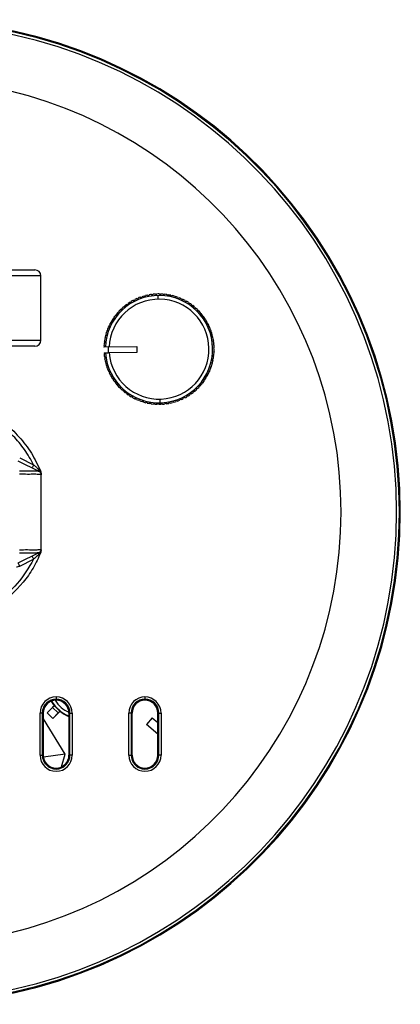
# Model space of a CAD drawing. Header units: millimetres. Extents: x -155 to 150, y -264 to -131.
# Tile 6 of 6: x 99 to 150, y -264 to -131. Entities that reach past the tile are written whole.
import ezdxf

# ---------------------------------------------------------------- set-up
doc = ezdxf.new("R2010")
doc.units = ezdxf.units.MM

msp = doc.modelspace()

# ---------------------------------------------------------------- linework, layer by layer
at = {"color": 7, "linetype": 'Continuous', "lineweight": 25}
for p, q in [((66.79, -164.76), (101.07, -164.76)), ((101.87, -165.56), (65.99, -165.56)), ((101.87, -174.26), (101.87, -165.56)), ((114.36, -168.87), (114.5, -168.91)), ((114.5, -168.91), (114.55, -168.77)), ((114.83, -168.64), (114.97, -168.69)), ((114.97, -168.69), (115.02, -168.56)), ((115.31, -168.45), (115.45, -168.51)), ((115.45, -168.51), (115.51, -168.38)), ((115.81, -168.29), (115.94, -168.36)), ((115.94, -168.36), (116.01, -168.23)), ((116.32, -168.16), (116.44, -168.25)), ((116.44, -168.25), (116.52, -168.13)), ((116.83, -168.08), (116.94, -168.17)), ((116.94, -168.17), (117.04, -168.05)), ((117.35, -168.02), (117.45, -168.12)), ((117.45, -168.12), (117.55, -168.01)), ((117.72, -168.71), (117.71, -168.21)), ((117.86, -168.01), (117.97, -168.12)), ((117.97, -168.12), (118.07, -168.01)), ((118.38, -168.03), (118.48, -168.14)), ((118.48, -168.14), (118.59, -168.05)), ((118.9, -168.09), (118.99, -168.21)), ((118.99, -168.21), (119.11, -168.12)), ((119.41, -168.18), (119.49, -168.3)), ((119.49, -168.3), (119.62, -168.23)), ((119.92, -168.31), (119.99, -168.44)), ((119.99, -168.44), (120.12, -168.37)), ((120.41, -168.47), (120.47, -168.61)), ((120.47, -168.61), (120.61, -168.55)), ((120.89, -168.67), (120.94, -168.81)), ((120.94, -168.81), (121.08, -168.76)), ((121.36, -168.9), (121.4, -169.04)), ((112.68, -170.08), (112.83, -170.08)), ((112.83, -170.08), (112.83, -169.93)), ((113.07, -169.73), (113.22, -169.75)), ((113.22, -169.75), (113.23, -169.6)), ((113.48, -169.41), (113.62, -169.44)), ((113.62, -169.44), (113.65, -169.29)), ((113.91, -169.12), (114.06, -169.16)), ((114.06, -169.16), (114.09, -169.02)), ((121.4, -169.04), (121.54, -169)), ((121.81, -169.16), (121.84, -169.3)), ((121.84, -169.3), (121.98, -169.27)), ((122.24, -169.45), (122.26, -169.6)), ((122.26, -169.6), (122.4, -169.58)), ((122.65, -169.77), (122.66, -169.92)), ((122.66, -169.92), (122.8, -169.91)), ((123.03, -170.12), (123.03, -170.27)), ((111.54, -171.67), (111.5, -171.53)), ((111.67, -171.27), (111.82, -171.24)), ((111.82, -171.24), (111.79, -171.09)), ((111.98, -170.85), (112.13, -170.83)), ((112.13, -170.83), (112.11, -170.68)), ((112.32, -170.45), (112.46, -170.44)), ((112.46, -170.44), (112.46, -170.3)), ((123.03, -170.27), (123.18, -170.27)), ((123.39, -170.5), (123.38, -170.65)), ((123.38, -170.65), (123.53, -170.66)), ((123.72, -170.9), (123.7, -171.05)), ((123.7, -171.05), (123.85, -171.07)), ((124.03, -171.32), (124, -171.47)), ((124, -171.47), (124.14, -171.5)), ((110.94, -172.64), (111.07, -172.58)), ((111.07, -172.58), (111.02, -172.44)), ((111.15, -172.16), (111.29, -172.12)), ((111.29, -172.12), (111.24, -171.98)), ((111.4, -171.7), (111.54, -171.67)), ((124.3, -171.76), (124.26, -171.91)), ((124.26, -171.91), (124.4, -171.95)), ((124.54, -172.22), (124.49, -172.36)), ((124.49, -172.36), (124.63, -172.41)), ((124.75, -172.7), (124.69, -172.83)), ((124.69, -172.83), (124.83, -172.89)), ((110.5, -174.13), (110.62, -174.05)), ((110.62, -174.05), (110.54, -173.93)), ((110.61, -173.62), (110.74, -173.55)), ((110.74, -173.55), (110.66, -173.42)), ((110.76, -173.12), (110.89, -173.06)), ((110.89, -173.06), (110.82, -172.93)), ((124.93, -173.19), (124.86, -173.32)), ((124.86, -173.32), (124.99, -173.39)), ((125.07, -173.69), (124.99, -173.81)), ((124.99, -173.81), (125.11, -173.89)), ((125.17, -174.2), (125.09, -174.32)), ((86.24, -174.26), (101.87, -174.26)), ((101.07, -175.06), (89.27, -175.06)), ((110.39, -175.17), (110.5, -175.07)), ((110.95, -175.17), (110.39, -175.18)), ((110.39, -175.17), (110.39, -175.18)), ((110.5, -175.07), (110.4, -174.96)), ((110.43, -174.65), (110.54, -174.56)), ((110.54, -174.56), (110.45, -174.44)), ((110.95, -175.17), (114.82, -175.11)), ((110.95, -175.17), (110.97, -175.97)), ((114.82, -175.11), (114.84, -175.91)), ((125.09, -174.32), (125.21, -174.41)), ((125.24, -174.71), (125.15, -174.83)), ((125.15, -174.83), (125.26, -174.92)), ((125.28, -175.23), (125.17, -175.34)), ((125.17, -175.34), (125.28, -175.44)), ((110.4, -175.98), (110.97, -175.97)), ((110.4, -175.98), (110.4, -176)), ((110.51, -176.09), (110.4, -176)), ((110.42, -176.2), (110.51, -176.09)), ((110.58, -176.6), (110.46, -176.51)), ((110.49, -176.72), (110.58, -176.6)), ((114.84, -175.91), (110.95, -175.97)), ((110.95, -175.97), (110.95, -175.97)), ((125.16, -176.79), (125.04, -176.87)), ((125.04, -176.87), (125.12, -176.99)), ((125.24, -176.27), (125.12, -176.36)), ((125.12, -176.36), (125.21, -176.48)), ((125.28, -175.75), (125.17, -175.85)), ((125.17, -175.85), (125.26, -175.96)), ((110.67, -177.1), (110.55, -177.02)), ((110.59, -177.23), (110.67, -177.1)), ((110.8, -177.6), (110.67, -177.53)), ((110.74, -177.73), (110.8, -177.6)), ((110.97, -178.08), (110.84, -178.02)), ((110.91, -178.22), (110.97, -178.08)), ((124.91, -177.79), (124.77, -177.86)), ((124.77, -177.86), (124.84, -177.99)), ((125.05, -177.29), (124.92, -177.37)), ((124.92, -177.37), (125, -177.5)), ((111.17, -178.56), (111.03, -178.5)), ((111.12, -178.69), (111.17, -178.56)), ((111.4, -179.01), (111.26, -178.97)), ((111.36, -179.15), (111.4, -179.01)), ((111.67, -179.45), (111.52, -179.42)), ((111.64, -179.6), (111.67, -179.45)), ((124.27, -179.21), (124.12, -179.25)), ((124.12, -179.25), (124.16, -179.39)), ((124.51, -178.76), (124.37, -178.8)), ((124.37, -178.8), (124.42, -178.94)), ((124.73, -178.28), (124.59, -178.34)), ((124.59, -178.34), (124.64, -178.47)), ((111.96, -179.87), (111.81, -179.85)), ((111.94, -180.02), (111.96, -179.87)), ((112.28, -180.27), (112.14, -180.26)), ((112.27, -180.42), (112.28, -180.27)), ((112.63, -180.65), (112.48, -180.65)), ((112.63, -180.79), (112.63, -180.65)), ((122.98, -180.84), (122.83, -180.84)), ((122.83, -180.84), (122.83, -180.98)), ((123.34, -180.47), (123.2, -180.47)), ((123.2, -180.47), (123.2, -180.62)), ((123.68, -180.07), (123.53, -180.09)), ((123.53, -180.09), (123.55, -180.23)), ((123.99, -179.65), (123.84, -179.68)), ((123.84, -179.68), (123.87, -179.82)), ((113.01, -181), (112.86, -181.01)), ((113.02, -181.14), (113.01, -181)), ((113.4, -181.32), (113.26, -181.34)), ((113.42, -181.47), (113.4, -181.32)), ((113.82, -181.61), (113.68, -181.65)), ((113.85, -181.76), (113.82, -181.61)), ((114.26, -181.88), (114.12, -181.92)), ((114.3, -182.02), (114.26, -181.88)), ((114.72, -182.11), (114.58, -182.16)), ((114.77, -182.25), (114.72, -182.11)), ((117.94, -182.21), (117.95, -182.71)), ((121.16, -182.01), (121.11, -182.15)), ((121.3, -182.05), (121.16, -182.01)), ((121.61, -181.76), (121.57, -181.9)), ((121.75, -181.79), (121.61, -181.76)), ((122.04, -181.48), (122.01, -181.63)), ((122.18, -181.51), (122.04, -181.48)), ((122.45, -181.17), (122.43, -181.32)), ((122.59, -181.19), (122.45, -181.17)), ((115.19, -182.31), (115.06, -182.37)), ((115.25, -182.45), (115.19, -182.31)), ((115.68, -182.48), (115.55, -182.55)), ((115.74, -182.61), (115.68, -182.48)), ((116.17, -182.61), (116.05, -182.69)), ((116.25, -182.74), (116.17, -182.61)), ((116.67, -182.71), (116.55, -182.8)), ((116.76, -182.83), (116.67, -182.71)), ((117.18, -182.78), (117.07, -182.87)), ((117.28, -182.89), (117.18, -182.78)), ((117.69, -182.8), (117.59, -182.91)), ((117.8, -182.91), (117.69, -182.8)), ((118.21, -182.79), (118.11, -182.9)), ((118.32, -182.89), (118.21, -182.79)), ((118.72, -182.75), (118.63, -182.87)), ((118.83, -182.84), (118.72, -182.75)), ((119.22, -182.67), (119.14, -182.79)), ((119.35, -182.75), (119.22, -182.67)), ((119.72, -182.56), (119.65, -182.68)), ((119.85, -182.63), (119.72, -182.56)), ((120.21, -182.41), (120.15, -182.54)), ((120.35, -182.47), (120.21, -182.41)), ((120.69, -182.22), (120.64, -182.36)), ((120.83, -182.28), (120.69, -182.22)), ((99.01, -190.16), (100.89, -191.07)), ((101.64, -191.98), (98.79, -190.61)), ((101.65, -191.98), (101.64, -191.98)), ((101.92, -192.23), (101.86, -191.99)), ((101.93, -192.43), (101.92, -192.43)), ((101.93, -202.49), (101.93, -192.43)), ((98.79, -204.31), (101.64, -202.94)), ((101.65, -202.94), (101.64, -202.94)), ((101.92, -202.49), (101.93, -202.49)), ((99.01, -204.76), (100.89, -203.85)), ((103.93, -222.44), (103.93, -222.86)), ((104.97, -223.23), (105.16, -223.39)), ((115.93, -222.44), (115.93, -222.86)), ((101.77, -230.31), (101.77, -224.61)), ((102.18, -224.61), (101.77, -224.61)), ((102.06, -224.61), (102.06, -230.31)), ((102.18, -224.61), (102.18, -230.31)), ((102.21, -230.31), (102.21, -224.61)), ((103.67, -223.62), (102.7, -224.58)), ((102.7, -224.58), (103.46, -223.87)), ((102.7, -224.58), (102.7, -224.58)), ((103.48, -225.35), (102.7, -224.58)), ((103.48, -225.35), (102.7, -224.58)), ((103.71, -223.62), (103.46, -223.87)), ((103.46, -223.87), (104.19, -224.6)), ((104.44, -224.39), (103.48, -225.35)), ((104.19, -224.6), (103.48, -225.35)), ((104.44, -224.35), (104.19, -224.6)), ((105.66, -224.61), (105.66, -230.31)), ((105.68, -224.61), (106.1, -224.61)), ((105.68, -230.31), (105.68, -224.61)), ((105.8, -230.31), (105.8, -224.61)), ((106.1, -224.61), (106.1, -230.31)), ((113.77, -230.31), (113.77, -224.61)), ((114.18, -224.61), (113.77, -224.61)), ((114.06, -224.61), (114.06, -230.31)), ((114.18, -224.61), (114.18, -230.31)), ((114.21, -230.31), (114.21, -224.61)), ((117.66, -224.61), (117.66, -230.31)), ((117.68, -224.61), (118.1, -224.61)), ((117.68, -230.31), (117.68, -224.61)), ((117.8, -230.31), (117.8, -224.61)), ((118.1, -224.61), (118.1, -230.31)), ((105.17, -230.17), (102.21, -225.39)), ((103.48, -225.35), (103.48, -225.35)), ((116.91, -225.26), (116.13, -226.16)), ((116.91, -225.26), (117.66, -225.9)), ((117.66, -227.49), (116.13, -226.16)), ((101.77, -230.31), (102.18, -230.31)), ((105.17, -230.17), (102.22, -230.56)), ((104.66, -231.87), (105.17, -230.17)), ((106.1, -230.31), (105.68, -230.31)), ((113.77, -230.31), (114.18, -230.31)), ((118.1, -230.31), (117.68, -230.31))]:
    msp.add_line(p, q, dxfattribs=at)
at = {"color": 7, "linetype": 'Continuous', "lineweight": 25, "flags": 128}
for points in [[(148.86, -211.8), (148.86, -211.82), (148.85, -211.86)], [(103.27, -223.02), (103.32, -223.11), (103.67, -223.62)], [(103.71, -223.62), (103.69, -223.62), (103.67, -223.62)], [(104.44, -224.35), (104.44, -224.37), (104.44, -224.39)]]:
    msp.add_lwpolyline(points, dxfattribs=at)
at = {"color": 7, "linetype": 'Continuous', "lineweight": 25}
for centre, radius, start, end in [((83.93, -197.46), 66.5, 194.4038, 165.6225), ((83.93, -197.46), 66.37, 194.4055, 165.5665), ((83.93, -197.46), 66, 194.5171, 165.516), ((83.93, -197.46), 58.5, 196.3828, 163.578), ((101.07, -165.56), 0.8, 360, 90), ((117.83, -175.46), 7.25, 184.0946, 177.7691), ((117.83, -175.46), 6.75, 184.3333, 177.5387), ((117.83, -175.46), 7.45, 117.7395, 120.1326), ((117.83, -175.46), 7.45, 113.7395, 116.1326), ((117.83, -175.46), 7.45, 109.7395, 112.1326), ((117.83, -175.46), 7.45, 105.7395, 108.1326), ((117.83, -175.46), 7.45, 101.7395, 104.1326), ((117.83, -175.46), 7.45, 97.7395, 100.1326), ((117.83, -175.46), 7.45, 93.7395, 96.1326), ((117.83, -175.46), 7.45, 89.7395, 92.1326), ((117.83, -175.46), 7.45, 85.7395, 88.1326), ((117.83, -175.46), 7.45, 81.7395, 84.1326), ((117.83, -175.46), 7.45, 77.7395, 80.1326), ((117.83, -175.46), 7.45, 73.7395, 76.1326), ((117.83, -175.46), 7.45, 69.7395, 72.1326), ((117.83, -175.46), 7.45, 65.7395, 68.1326), ((117.83, -175.46), 7.45, 61.7395, 64.1326), ((117.83, -175.46), 7.45, 133.7395, 136.1326), ((117.83, -175.46), 7.45, 129.7395, 132.1326), ((117.83, -175.46), 7.45, 125.7395, 128.1326), ((117.83, -175.46), 7.45, 121.7395, 124.1326), ((117.83, -175.46), 7.45, 57.7395, 60.1326), ((117.83, -175.46), 7.45, 53.7395, 56.1326), ((117.83, -175.46), 7.45, 49.7395, 52.1326), ((117.83, -175.46), 7.45, 45.7395, 48.1326), ((117.83, -175.46), 7.45, 145.7395, 148.1326), ((117.83, -175.46), 7.45, 141.7395, 144.1326), ((117.83, -175.46), 7.45, 137.7395, 140.1326), ((117.83, -175.46), 7.45, 41.7395, 44.1326), ((117.83, -175.46), 7.45, 37.7395, 40.1326), ((117.83, -175.46), 7.45, 33.7395, 36.1326), ((117.83, -175.46), 7.45, 29.7395, 32.1326), ((117.83, -175.46), 7.45, 157.7395, 160.1326), ((117.83, -175.46), 7.45, 153.7395, 156.1326), ((117.83, -175.46), 7.45, 149.7395, 152.1326), ((117.83, -175.46), 7.45, 25.7395, 28.1326), ((117.83, -175.46), 7.45, 21.7395, 24.1326), ((117.83, -175.46), 7.45, 17.7395, 20.1326), ((117.83, -175.46), 7.45, 169.7395, 172.1326), ((117.83, -175.46), 7.45, 165.7395, 168.1326), ((117.83, -175.46), 7.45, 161.7395, 164.1326), ((117.83, -175.46), 7.45, 13.7395, 16.1326), ((117.83, -175.46), 7.45, 9.7395, 12.1326), ((101.07, -174.26), 0.8, 270, 360), ((117.83, -175.46), 7.45, 173.7395, 176.1326), ((117.83, -175.46), 7.45, 5.7395, 8.1326), ((117.83, -175.46), 7.45, 1.7395, 4.1326), ((117.83, -175.46), 7.45, 357.7395, 0.1326), ((117.83, -175.46), 7.45, 185.7395, 188.1326), ((117.83, -175.46), 7.45, 189.7395, 192.1326), ((117.83, -175.46), 7.45, 349.7395, 352.1326), ((117.83, -175.46), 7.45, 353.7395, 356.1326), ((117.83, -175.46), 7.45, 193.7395, 196.1326), ((117.83, -175.46), 7.45, 197.7395, 200.1326), ((117.83, -175.46), 7.45, 201.7395, 204.1326), ((117.83, -175.46), 7.45, 337.7395, 340.1326), ((117.83, -175.46), 7.45, 341.7395, 344.1326), ((117.83, -175.46), 7.45, 345.7395, 348.1326), ((117.83, -175.46), 7.45, 205.7395, 208.1326), ((117.83, -175.46), 7.45, 209.7395, 212.1326), ((117.83, -175.46), 7.45, 325.7395, 328.1326), ((117.83, -175.46), 7.45, 329.7395, 332.1326), ((117.83, -175.46), 7.45, 333.7395, 336.1326), ((117.83, -175.46), 7.45, 213.7395, 216.1326), ((117.83, -175.46), 7.45, 217.7395, 220.1326), ((117.83, -175.46), 7.45, 221.7395, 224.1326), ((117.83, -175.46), 7.45, 225.7395, 228.1326), ((117.83, -175.46), 7.45, 313.7395, 316.1326), ((117.83, -175.46), 7.45, 317.7395, 320.1326), ((117.83, -175.46), 7.45, 321.7395, 324.1326), ((117.83, -175.46), 7.45, 229.7395, 232.1326), ((117.83, -175.46), 7.45, 233.7395, 236.1326), ((117.83, -175.46), 7.45, 237.7395, 240.1326), ((117.83, -175.46), 7.45, 241.7395, 244.1326), ((117.83, -175.46), 7.45, 293.7395, 296.1326), ((117.83, -175.46), 7.45, 297.7395, 300.1326), ((117.83, -175.46), 7.45, 301.7395, 304.1326), ((117.83, -175.46), 7.45, 305.7395, 308.1326), ((117.83, -175.46), 7.45, 309.7395, 312.1326), ((117.83, -175.46), 7.45, 245.7395, 248.1326), ((117.83, -175.46), 7.45, 249.7395, 252.1326), ((117.83, -175.46), 7.45, 253.7395, 256.1326), ((117.83, -175.46), 7.45, 257.7395, 260.1326), ((117.83, -175.46), 7.45, 261.7395, 264.1326), ((117.83, -175.46), 7.45, 265.7395, 268.1326), ((117.83, -175.46), 7.45, 269.7395, 272.1326), ((117.83, -175.46), 7.45, 273.7395, 276.1326), ((117.83, -175.46), 7.45, 277.7395, 280.1326), ((117.83, -175.46), 7.45, 281.7395, 284.1326), ((117.83, -175.46), 7.45, 285.7395, 288.1326), ((117.83, -175.46), 7.45, 289.7395, 292.1326), ((103.93, -224.61), 2.17, 0, 180), ((103.93, -224.61), 1.87, 0, 180), ((103.93, -224.61), 1.75, 0, 180), ((103.93, -224.61), 1.73, 0, 180), ((107.27, -220.79), 4.51, 209.1799, 249.1061), ((107.27, -220.79), 4.06, 211.0776, 246.6189), ((115.93, -224.61), 2.17, 0, 180), ((115.93, -224.61), 1.87, 360, 180), ((115.93, -224.61), 1.75, 360, 180), ((115.93, -224.61), 1.73, 0, 180), ((107.27, -220.79), 4.54, 218.4856, 231.5144), ((107.27, -220.79), 4.57, 231.9047, 249.402), ((103.93, -230.31), 2.17, 180, 0), ((103.93, -230.31), 1.87, 180, 0), ((103.93, -230.31), 1.75, 180, 0), ((103.93, -230.31), 1.73, 180, 360), ((115.93, -230.31), 2.17, 180, 0), ((115.93, -230.31), 1.87, 180, 0), ((115.93, -230.31), 1.75, 180, 0), ((115.93, -230.31), 1.73, 180, 360)]:
    msp.add_arc(centre, radius, start, end, dxfattribs=at)
for points, knots in [([(100.89, -191.07), (100.5, -190.37), (99.72, -188.99), (98.16, -187.16), (96.39, -185.55), (95.05, -184.69), (94.38, -184.25)], [0, 0, 0, 0, 0.249655, 0.499523, 0.749651, 1, 1, 1, 1]), ([(94.64, -183.83), (95.41, -184.33), (96.96, -185.34), (98.96, -187.27), (100.68, -189.47), (101.46, -191.15), (101.86, -191.99)], [0, 0, 0, 0, 0.249696, 0.499584, 0.749689, 1, 1, 1, 1]), ([(100.89, -191.07), (101, -191.17), (101.23, -191.37), (101.44, -191.57), (101.55, -191.67)], [0, 0, 0, 0, 0.5085487, 1, 1, 1, 1]), ([(101.92, -192.43), (101.85, -192.41), (101.71, -192.38), (101.03, -192.36), (100.09, -192.38), (99.35, -192.36), (98.98, -192.36)], [0, 0, 0, 0, 0.2496991, 0.4982548, 0.7477326, 1, 1, 1, 1]), ([(99, -191.92), (99.33, -191.92), (99.98, -191.92), (100.8, -191.89), (101.42, -191.91), (101.56, -191.96), (101.64, -191.98)], [0, 0, 0, 0, 0.24757, 0.498136, 0.749658, 1, 1, 1, 1]), ([(101.65, -191.98), (101.63, -191.97), (101.59, -191.94), (101.56, -191.87), (101.54, -191.78), (101.55, -191.71), (101.55, -191.67)], [0, 0, 0, 0, 0.245888, 0.5, 0.754112, 1, 1, 1, 1]), ([(101.55, -191.67), (101.62, -191.75), (101.73, -191.86), (101.85, -192.06), (101.9, -192.17), (101.92, -192.23)], [0, 0, 0, 0, 0.47194, 0.725436, 1, 1, 1, 1]), ([(101.92, -192.43), (101.92, -192.38), (101.91, -192.29), (101.85, -192.16), (101.76, -192.05), (101.68, -192), (101.64, -191.98)], [0, 0, 0, 0, 0.244993, 0.5, 0.755007, 1, 1, 1, 1]), ([(101.92, -192.23), (101.92, -192.26), (101.93, -192.32), (101.93, -192.35), (101.93, -192.37)], [0, 0, 0, 0, 0.470815, 1, 1, 1, 1]), ([(101.86, -202.93), (101.53, -203.64), (100.87, -205.06), (99.07, -207.65), (97.26, -209.16), (96.05, -210.16)], [0, 0, 0, 0, 0.250558, 0.500919, 1, 1, 1, 1]), ([(98.98, -202.56), (99.35, -202.55), (100.09, -202.54), (101.03, -202.56), (101.71, -202.54), (101.85, -202.51), (101.92, -202.49)], [0, 0, 0, 0, 0.252267, 0.501745, 0.7503, 1, 1, 1, 1]), ([(101.64, -202.94), (101.56, -202.96), (101.42, -203), (100.8, -203.03), (99.98, -203), (99.33, -203), (99, -203)], [0, 0, 0, 0, 0.250342, 0.501865, 0.75243, 1, 1, 1, 1]), ([(101.55, -203.25), (101.47, -203.33), (101.25, -203.52), (101.03, -203.73), (100.89, -203.85)], [0, 0, 0, 0, 0.3966567, 1, 1, 1, 1]), ([(101.65, -202.94), (101.63, -202.95), (101.59, -202.97), (101.56, -203.05), (101.54, -203.14), (101.55, -203.21), (101.55, -203.25)], [0, 0, 0, 0, 0.245888, 0.5, 0.754112, 1, 1, 1, 1]), ([(101.92, -202.68), (101.9, -202.74), (101.85, -202.86), (101.73, -203.05), (101.62, -203.17), (101.55, -203.25)], [0, 0, 0, 0, 0.274564, 0.52806, 1, 1, 1, 1]), ([(101.64, -202.94), (101.68, -202.92), (101.76, -202.87), (101.85, -202.76), (101.91, -202.63), (101.92, -202.54), (101.92, -202.49)], [0, 0, 0, 0, 0.244993, 0.5, 0.755007, 1, 1, 1, 1]), ([(101.86, -202.93), (101.88, -202.87), (101.9, -202.8), (101.92, -202.72), (101.92, -202.69), (101.92, -202.68)], [0, 0, 0, 0, 0.667726, 0.875851, 1, 1, 1, 1]), ([(101.93, -202.55), (101.93, -202.57), (101.93, -202.6), (101.92, -202.66), (101.92, -202.68)], [0, 0, 0, 0, 0.529185, 1, 1, 1, 1]), ([(100.89, -203.85), (100.21, -204.99), (98.86, -207.27), (96.79, -208.93), (95.76, -209.76)], [0, 0, 0, 0, 0.499532, 1, 1, 1, 1]), ([(98.57, -204.85), (98.65, -204.85), (98.8, -204.84), (98.94, -204.78), (99.01, -204.76)], [0, 0, 0, 0, 0.4999974, 1, 1, 1, 1])]:
    msp.add_open_spline(points, degree=3, knots=knots, dxfattribs=at)
for points in [[(100.89, -191.07), (100.86, -191.13), (100.81, -191.24), (100.73, -191.39), (100.68, -191.49), (100.68, -191.51), (100.67, -191.51)], [(101.65, -191.98), (101.69, -192), (101.77, -192.05), (101.86, -192.16), (101.92, -192.29), (101.93, -192.38), (101.93, -192.43)], [(100.67, -203.41), (100.68, -203.41), (100.68, -203.43), (100.73, -203.53), (100.81, -203.68), (100.86, -203.79), (100.89, -203.85)], [(101.65, -202.94), (101.69, -202.91), (101.77, -202.87), (101.86, -202.76), (101.92, -202.63), (101.93, -202.53), (101.93, -202.49)], [(99.01, -204.76), (98.98, -204.7), (98.92, -204.58), (98.85, -204.43), (98.8, -204.33), (98.79, -204.32), (98.79, -204.31)]]:
    msp.add_open_spline(points, degree=3, dxfattribs=at)

doc.saveas('drawing.dxf')
